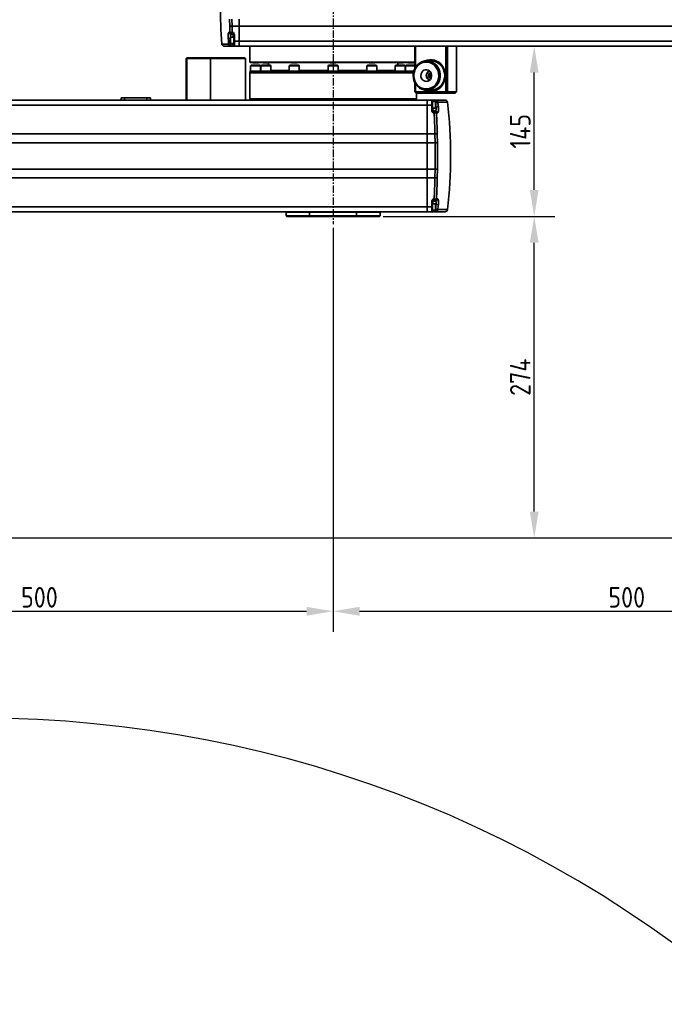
# Model space of a CAD drawing. Header units: millimetres. Extents: x 13873 to 18697, y 1443 to 6366.
# Tile 22 of 28: x 15867 to 16416, y 4264 to 5103. Entities that reach past the tile are written whole.
import ezdxf

# ---------------------------------------------------------------- set-up
doc = ezdxf.new("R2010")
doc.units = ezdxf.units.MM
doc.header["$PDSIZE"] = -1
doc.linetypes.add('CENTER', pattern=[10.16, 6.35, -1.27, 1.27, -1.27])
doc.styles.add('标准汉字', font='gbenor.shx', dxfattribs={"bigfont": 'gbcbig.shx'})
doc.dimstyles.new('ISO-25', dxfattribs={"dimscale": 5, "dimtxt": 3.5, "dimasz": 4.5, "dimexe": 3.5, "dimexo": 0.625, "dimtad": 1, "dimdec": 1, "dimdsep": 46, "dimtxsty": '标准汉字', "dimcen": 2.5, "dimclrd": 1, "dimclre": 1, "dimadec": 0, "dimazin": 0, "dimtfac": 1, "dimtdec": 1, "dimtmove": 1, "dimatfit": 3, "dimfxl": 1, "dimarcsym": 0})

# ---------------------------------------------------------------- blocks, each defined once
blk = doc.blocks.new('*D58')
at = {"color": 1, "lineweight": -2, "transparency": 16777216}
for p, q in [((16133.95, 4925.44), (16133.95, 4581.19)), ((15633.95, 4649.05), (15633.95, 4581.19)), ((15656.45, 4598.69), (16111.45, 4598.69))]:
    blk.add_line(p, q, dxfattribs=at)
at = {"color": 1, "transparency": 16777216}
for points in [[(15656.45, 4602.44), (15656.45, 4594.94), (15633.95, 4598.69)], [(16111.45, 4602.44), (16111.45, 4594.94), (16133.95, 4598.69)]]:
    blk.add_solid(points, dxfattribs=at)
at = {"layer": 'Defpoints', "color": 0, "transparency": 16777216}
for p in [(16133.95, 4928.57), (15633.95, 4652.17), (16133.95, 4598.69)]:
    blk.add_point(p, dxfattribs=at)
at = {"color": 0, "transparency": 16777216, "insert": (15883.95, 4610.57), "char_height": 17.5, "attachment_point": 5, "style": '标准汉字'}
blk.add_mtext('500', dxfattribs=at)
blk = doc.blocks.new('*D59')
at = {"color": 1, "lineweight": -2, "transparency": 16777216}
for p, q in [((16133.95, 4925.44), (16133.95, 4581.19)), ((16633.95, 4810.17), (16633.95, 4581.19)), ((16156.45, 4598.69), (16611.45, 4598.69))]:
    blk.add_line(p, q, dxfattribs=at)
at = {"color": 1, "transparency": 16777216}
for points in [[(16156.45, 4602.44), (16156.45, 4594.94), (16133.95, 4598.69)], [(16611.45, 4602.44), (16611.45, 4594.94), (16633.95, 4598.69)]]:
    blk.add_solid(points, dxfattribs=at)
at = {"layer": 'Defpoints', "color": 0, "transparency": 16777216}
for p in [(16133.95, 4928.57), (16633.95, 4813.29), (16633.95, 4598.69)]:
    blk.add_point(p, dxfattribs=at)
at = {"color": 0, "transparency": 16777216, "insert": (16383.95, 4610.57), "char_height": 17.5, "attachment_point": 5, "style": '标准汉字'}
blk.add_mtext('500', dxfattribs=at)
blk = doc.blocks.new('*D60')
at = {"color": 1, "lineweight": -2, "transparency": 16777216}
for p, q in [((16176.57, 4935.12), (16322.67, 4935.12)), ((16305.17, 4683.62), (16305.17, 4912.62)), ((15724.57, 4661.12), (16322.67, 4661.12))]:
    blk.add_line(p, q, dxfattribs=at)
at = {"color": 1, "transparency": 16777216}
for points in [[(16301.42, 4912.62), (16308.92, 4912.62), (16305.17, 4935.12)], [(16301.42, 4683.62), (16308.92, 4683.62), (16305.17, 4661.12)]]:
    blk.add_solid(points, dxfattribs=at)
at = {"layer": 'Defpoints', "color": 0, "transparency": 16777216}
for p in [(16173.45, 4935.12), (16305.17, 4935.12), (15721.45, 4661.12)]:
    blk.add_point(p, dxfattribs=at)
at = {"color": 0, "transparency": 16777216, "insert": (16293.3, 4798.12), "char_height": 17.5, "attachment_point": 5, "rotation": 90, "style": '标准汉字'}
blk.add_mtext('274', dxfattribs=at)
blk = doc.blocks.new('*D61')
at = {"color": 1, "lineweight": -2, "transparency": 16777216}
for p, q in [((16270.76, 5080.12), (16322.67, 5080.12)), ((16305.17, 4957.62), (16305.17, 5057.62)), ((16176.57, 4935.12), (16322.67, 4935.12))]:
    blk.add_line(p, q, dxfattribs=at)
at = {"color": 1, "transparency": 16777216}
for points in [[(16301.42, 5057.62), (16308.92, 5057.62), (16305.17, 5080.12)], [(16301.42, 4957.62), (16308.92, 4957.62), (16305.17, 4935.12)]]:
    blk.add_solid(points, dxfattribs=at)
at = {"layer": 'Defpoints', "color": 0, "transparency": 16777216}
for p in [(16267.63, 5080.12), (16305.17, 5080.12), (16173.45, 4935.12)]:
    blk.add_point(p, dxfattribs=at)
at = {"color": 0, "transparency": 16777216, "insert": (16293.3, 5007.62), "char_height": 17.5, "attachment_point": 5, "rotation": 90, "style": '标准汉字'}
blk.add_mtext('145', dxfattribs=at)
blk = doc.blocks.new('*D62')
at = {"color": 1, "lineweight": -2, "transparency": 16777216}
for p, q in [((16566.73, 5732.51), (15343.03, 5732.51)), ((15360.53, 4683.62), (15360.53, 5710.01)), ((15460.82, 4661.12), (15343.03, 4661.12))]:
    blk.add_line(p, q, dxfattribs=at)
at = {"color": 1, "transparency": 16777216}
for points in [[(15356.78, 5710.01), (15364.28, 5710.01), (15360.53, 5732.51)], [(15356.78, 4683.62), (15364.28, 4683.62), (15360.53, 4661.12)]]:
    blk.add_solid(points, dxfattribs=at)
at = {"layer": 'Defpoints', "color": 0, "transparency": 16777216}
for p in [(15360.53, 5732.51), (16569.86, 5732.51), (15463.95, 4661.12)]:
    blk.add_point(p, dxfattribs=at)
at = {"color": 0, "transparency": 16777216, "insert": (15348.66, 5196.81), "char_height": 17.5, "attachment_point": 5, "rotation": 90, "style": '标准汉字'}
blk.add_mtext('1071', dxfattribs=at)
blk = doc.blocks.new('*D73')
at = {"color": 1, "lineweight": -2, "transparency": 16777216}
for p, q in [((16631.61, 4816.62), (16711.33, 4816.62)), ((16693.83, 4794.12), (16693.83, 4683.62)), ((15714.57, 4661.12), (16711.33, 4661.12))]:
    blk.add_line(p, q, dxfattribs=at)
at = {"color": 1, "transparency": 16777216}
for points in [[(16690.08, 4794.12), (16697.58, 4794.12), (16693.83, 4816.62)], [(16690.08, 4683.62), (16697.58, 4683.62), (16693.83, 4661.12)]]:
    blk.add_solid(points, dxfattribs=at)
at = {"layer": 'Defpoints', "color": 0, "transparency": 16777216}
for p in [(16628.48, 4816.62), (15711.45, 4661.12), (16693.83, 4661.12)]:
    blk.add_point(p, dxfattribs=at)
at = {"color": 0, "transparency": 16777216, "insert": (16681.95, 4738.87), "char_height": 17.5, "attachment_point": 5, "rotation": 90, "style": '标准汉字'}
blk.add_mtext('155.5', dxfattribs=at)

msp = doc.modelspace()

# ---------------------------------------------------------------- linework, layer by layer
at = {"color": 4, "linetype": 'CENTER'}
msp.add_line((16133.95, 5154.54), (16133.95, 4928.57), dxfattribs=at)
at = {"linetype": 'Continuous', "lineweight": 35}
for p, q in [((16046.04, 5097.19), (16045.88, 5103.17)), ((16047.84, 5103.23), (16048, 5097.03)), ((16053.95, 5097.03), (16053.95, 5103.23)), ((16045.32, 5092.01), (16046.18, 5092.01)), ((16048, 5097.03), (16053.95, 5097.03)), ((16048.14, 5091.87), (16048.95, 5091.87)), ((16048.14, 5091.87), (16048.14, 5090.12)), ((16048.95, 5090.12), (16048.95, 5091.87)), ((16053.95, 5084.5), (16053.95, 5097.03)), ((16693.95, 5097.03), (16053.95, 5097.03)), ((16044.7, 5086.48), (16046.45, 5086.61)), ((16046.75, 5087.87), (16046.45, 5087.57)), ((16046.45, 5082.67), (16046.45, 5087.57)), ((16049.45, 5087.87), (16046.75, 5087.87)), ((16046.75, 5087.87), (16046.75, 5082.37)), ((16048.14, 5090.12), (16047.28, 5090.12)), ((16048.95, 5090.12), (16048.14, 5090.12)), ((16048.95, 5087.87), (16048.95, 5090.12)), ((16049.95, 5087.87), (16049.45, 5087.87)), ((16049.45, 5087.87), (16049.45, 5082.37)), ((16049.95, 5089.65), (16049.95, 5084.5)), ((16049.95, 5084.5), (16053.95, 5084.5)), ((16049.95, 5084.5), (16049.95, 5080.12)), ((16053.95, 5080.12), (16053.95, 5084.5)), ((16053.95, 5084.5), (16693.95, 5084.5)), ((16039.32, 5081.96), (16045.05, 5081.96)), ((16047.02, 5080.12), (16041.32, 5080.12)), ((16045.05, 5081.96), (16047.02, 5082.12)), ((16046.45, 5082.67), (16046.75, 5082.37)), ((16046.75, 5082.37), (16049.45, 5082.37)), ((16046.99, 5082.37), (16047.02, 5082.12)), ((16047.02, 5082.12), (16047.02, 5080.12)), ((16047.02, 5082.12), (16048.95, 5082.12)), ((16048.95, 5080.12), (16047.02, 5080.12)), ((16048.95, 5082.12), (16048.95, 5082.37)), ((16048.95, 5080.12), (16048.95, 5082.12)), ((16049.95, 5082.12), (16048.95, 5082.12)), ((16049.45, 5082.37), (16049.95, 5082.37)), ((16049.95, 5080.12), (16053.95, 5080.12)), ((16693.95, 5080.12), (16053.95, 5080.12)), ((16062.95, 5080.12), (16062.95, 5066.62)), ((16203.61, 5061.29), (16203.61, 5080.12)), ((16204.15, 5080.12), (16204.15, 5062.23)), ((16230.02, 5041.12), (16230.02, 5080.12)), ((16231.33, 5080.12), (16231.33, 5041.12)), ((16238.95, 5041.38), (16238.95, 5080.12)), ((16009.45, 5070.12), (16008.95, 5069.62)), ((16008.95, 5069.62), (16009.45, 5069.62)), ((16008.95, 5034.12), (16008.95, 5069.62)), ((16009.45, 5070.12), (16009.45, 5069.62)), ((16009.45, 5070.12), (16029.59, 5070.12)), ((16029.62, 5069.62), (16009.45, 5069.62)), ((16009.45, 5069.62), (16009.45, 5034.12)), ((16029.59, 5070.12), (16029.62, 5069.62)), ((16029.59, 5070.12), (16058.88, 5070.12)), ((16029.62, 5069.62), (16029.62, 5034.12)), ((16059.43, 5069.62), (16029.62, 5069.62)), ((16058.88, 5070.12), (16059.43, 5069.62)), ((16059.43, 5069.62), (16059.43, 5034.12)), ((16062.95, 5066.62), (16063.45, 5066.12)), ((16062.95, 5066.62), (16203.61, 5066.62)), ((16217.48, 5067.62), (16213.65, 5067.62)), ((16203.61, 5066.12), (16063.45, 5066.12)), ((16063.45, 5058.82), (16063.45, 5058.12)), ((16063.45, 5058.82), (16072.29, 5058.82)), ((16064.13, 5063.82), (16063.7, 5063.39)), ((16063.7, 5063.39), (16063.7, 5058.82)), ((16072.2, 5063.39), (16063.7, 5063.39)), ((16064.13, 5063.82), (16071.77, 5063.82)), ((16065.26, 5066.12), (16065.56, 5065.82)), ((16070.34, 5065.82), (16065.56, 5065.82)), ((16070.34, 5065.82), (16070.64, 5066.12)), ((16072.2, 5063.39), (16071.77, 5063.82)), ((16072.2, 5058.82), (16072.2, 5063.39)), ((16072.29, 5058.82), (16072.29, 5058.12)), ((16072.29, 5058.82), (16072.89, 5058.82)), ((16072.97, 5063.82), (16072.54, 5063.39)), ((16072.54, 5063.39), (16072.54, 5058.82)), ((16081.04, 5063.39), (16072.54, 5063.39)), ((16072.89, 5058.82), (16081.29, 5058.82)), ((16072.97, 5063.82), (16080.61, 5063.82)), ((16074.1, 5066.12), (16074.4, 5065.82)), ((16074.72, 5065.82), (16074.4, 5065.82)), ((16079.18, 5065.82), (16074.72, 5065.82)), ((16078.95, 5065.82), (16078.95, 5063.82)), ((16079.18, 5065.82), (16079.48, 5066.12)), ((16081.04, 5063.39), (16080.61, 5063.82)), ((16081.04, 5058.82), (16081.04, 5063.39)), ((16081.04, 5059.52), (16096.7, 5059.52)), ((16081.04, 5059.12), (16096.7, 5059.12)), ((16081.29, 5058.12), (16081.29, 5058.82)), ((16081.29, 5058.62), (16096.45, 5058.62)), ((16096.45, 5058.82), (16096.45, 5058.12)), ((16096.45, 5058.82), (16098.7, 5058.82)), ((16097.13, 5063.82), (16096.7, 5063.39)), ((16096.7, 5063.39), (16096.7, 5058.82)), ((16105.2, 5063.39), (16096.7, 5063.39)), ((16097.13, 5063.82), (16104.77, 5063.82)), ((16098.26, 5066.12), (16098.56, 5065.82)), ((16099.75, 5065.82), (16098.56, 5065.82)), ((16098.7, 5058.82), (16105.45, 5058.82)), ((16103.34, 5065.82), (16099.75, 5065.82)), ((16103.34, 5065.82), (16103.64, 5066.12)), ((16105.2, 5063.39), (16104.77, 5063.82)), ((16105.2, 5058.82), (16105.2, 5063.39)), ((16105.2, 5059.52), (16129.7, 5059.52)), ((16105.2, 5059.12), (16129.7, 5059.12)), ((16105.45, 5058.12), (16105.45, 5058.82)), ((16105.45, 5058.62), (16129.45, 5058.62)), ((16129.45, 5058.82), (16129.45, 5058.12)), ((16129.45, 5058.82), (16133.95, 5058.82)), ((16130.13, 5063.82), (16129.7, 5063.39)), ((16129.7, 5063.39), (16129.7, 5058.82)), ((16138.2, 5063.39), (16129.7, 5063.39)), ((16130.13, 5063.82), (16137.77, 5063.82)), ((16131.26, 5066.12), (16131.56, 5065.82)), ((16133.95, 5065.82), (16131.56, 5065.82)), ((16136.34, 5065.82), (16133.95, 5065.82)), ((16133.95, 5058.82), (16138.45, 5058.82)), ((16136.34, 5065.82), (16136.64, 5066.12)), ((16138.2, 5063.39), (16137.77, 5063.82)), ((16138.2, 5058.82), (16138.2, 5063.39)), ((16138.2, 5059.52), (16162.7, 5059.52)), ((16138.2, 5059.12), (16162.7, 5059.12)), ((16138.45, 5058.12), (16138.45, 5058.82)), ((16138.45, 5058.62), (16162.45, 5058.62)), ((16162.45, 5058.82), (16162.45, 5058.12)), ((16162.45, 5058.82), (16169.2, 5058.82)), ((16163.13, 5063.82), (16162.7, 5063.39)), ((16162.7, 5063.39), (16162.7, 5058.82)), ((16171.2, 5063.39), (16162.7, 5063.39)), ((16163.13, 5063.82), (16170.77, 5063.82)), ((16164.26, 5066.12), (16164.56, 5065.82)), ((16168.14, 5065.82), (16164.56, 5065.82)), ((16169.34, 5065.82), (16168.14, 5065.82)), ((16169.2, 5058.82), (16171.45, 5058.82)), ((16169.34, 5065.82), (16169.64, 5066.12)), ((16171.2, 5063.39), (16170.77, 5063.82)), ((16171.2, 5058.82), (16171.2, 5063.39)), ((16171.2, 5059.52), (16186.85, 5059.52)), ((16171.2, 5059.12), (16186.85, 5059.12)), ((16171.45, 5058.12), (16171.45, 5058.82)), ((16171.45, 5058.62), (16186.6, 5058.62)), ((16186.6, 5058.82), (16186.6, 5058.12)), ((16186.6, 5058.82), (16195, 5058.82)), ((16187.28, 5063.82), (16186.85, 5063.39)), ((16186.85, 5063.39), (16186.85, 5058.82)), ((16195.35, 5063.39), (16186.85, 5063.39)), ((16187.28, 5063.82), (16194.92, 5063.82)), ((16188.41, 5066.12), (16188.71, 5065.82)), ((16193.17, 5065.82), (16188.71, 5065.82)), ((16188.95, 5063.82), (16188.95, 5065.82)), ((16193.49, 5065.82), (16193.17, 5065.82)), ((16193.49, 5065.82), (16193.79, 5066.12)), ((16195.35, 5063.39), (16194.92, 5063.82)), ((16195, 5058.82), (16195.6, 5058.82)), ((16195.35, 5058.82), (16195.35, 5063.39)), ((16195.6, 5058.12), (16195.6, 5058.82)), ((16195.6, 5058.82), (16202.62, 5058.82)), ((16196.13, 5063.82), (16195.7, 5063.39)), ((16195.7, 5063.39), (16195.7, 5058.82)), ((16203.61, 5063.39), (16195.7, 5063.39)), ((16196.13, 5063.82), (16203.61, 5063.82)), ((16197.26, 5066.12), (16197.56, 5065.82)), ((16202.34, 5065.82), (16197.56, 5065.82)), ((16202.34, 5065.82), (16202.64, 5066.12)), ((16063.55, 5058.12), (16062.95, 5057.52)), ((16062.95, 5057.52), (16062.95, 5035.32)), ((16202.32, 5057.52), (16062.95, 5057.52)), ((16063.45, 5058.12), (16063.55, 5058.12)), ((16072.5, 5058.12), (16063.55, 5058.12)), ((16072.5, 5058.12), (16073.47, 5058.12)), ((16097.9, 5058.12), (16073.47, 5058.12)), ((16097.9, 5058.12), (16099.59, 5058.12)), ((16132.97, 5058.12), (16099.59, 5058.12)), ((16132.97, 5058.12), (16134.92, 5058.12)), ((16168.3, 5058.12), (16134.92, 5058.12)), ((16168.3, 5058.12), (16169.99, 5058.12)), ((16194.42, 5058.12), (16169.99, 5058.12)), ((16194.42, 5058.12), (16195.39, 5058.12)), ((16202.44, 5058.12), (16195.45, 5058.12)), ((16215.4, 5056.53), (16215.12, 5054.24)), ((16215.12, 5054.24), (16216.82, 5052.83)), ((16216.13, 5054.24), (16215.12, 5054.24)), ((16217.37, 5057.41), (16215.4, 5056.53)), ((16216.41, 5056.53), (16215.4, 5056.53)), ((16216.82, 5052.83), (16217.51, 5053.14)), ((16217.37, 5057.41), (16217.37, 5057.41)), ((16203.61, 5041.12), (16203.61, 5048.95)), ((16204.15, 5048.01), (16204.15, 5041.12)), ((16213.65, 5042.62), (16217.48, 5042.62)), ((15709.71, 5034.12), (16213.95, 5034.12)), ((15953.45, 5034.12), (15953.45, 5036.12)), ((15953.45, 5036.12), (15956.45, 5036.12)), ((15956.45, 5036.12), (15956.45, 5034.12)), ((15956.45, 5036.12), (15975.45, 5036.12)), ((15975.45, 5034.12), (15975.45, 5036.12)), ((15975.45, 5036.12), (15978.45, 5036.12)), ((15978.45, 5036.12), (15978.45, 5034.12)), ((16062.95, 5035.32), (16063.55, 5034.72)), ((16062.95, 5035.32), (16204.95, 5035.32)), ((16063.55, 5034.72), (16062.95, 5034.12)), ((16063.55, 5034.72), (16204.35, 5034.72)), ((16204.54, 5040.12), (16203.61, 5041.12)), ((16204.15, 5041.12), (16203.61, 5041.12)), ((16204.15, 5041.12), (16230.02, 5041.12)), ((16204.54, 5040.12), (16204.15, 5041.12)), ((16204.35, 5034.72), (16204.95, 5035.32)), ((16204.95, 5034.12), (16204.35, 5034.72)), ((16230.41, 5040.12), (16204.54, 5040.12)), ((16204.95, 5035.32), (16204.95, 5040.12)), ((16217.95, 5034.12), (16213.95, 5034.12)), ((16213.95, 5034.12), (16213.95, 5029.88)), ((16217.95, 5029.88), (16217.95, 5034.12)), ((16218.95, 5034.12), (16221.16, 5034.12)), ((16218.95, 5034.12), (16218.95, 5032.87)), ((16221.16, 5034.12), (16229.34, 5034.12)), ((16221.16, 5032.86), (16221.16, 5034.12)), ((16231.33, 5041.12), (16230.02, 5041.12)), ((16230.41, 5040.12), (16230.02, 5041.12)), ((16230.41, 5040.12), (16231.33, 5041.12)), ((16237.93, 5040.12), (16230.41, 5040.12)), ((16231.33, 5041.12), (16238.94, 5041.12)), ((16213.95, 5029.88), (15538.95, 5029.88)), ((16217.95, 5029.88), (16213.95, 5029.88)), ((16213.95, 5029.88), (16213.95, 5005.4)), ((16218.45, 5032.87), (16217.95, 5032.87)), ((16217.95, 5025.64), (16217.95, 5029.88)), ((16217.95, 5027.37), (16218.45, 5027.37)), ((16221.15, 5032.87), (16218.45, 5032.87)), ((16218.45, 5027.37), (16218.45, 5032.87)), ((16218.45, 5032.87), (16218.45, 5027.58)), ((16218.45, 5027.58), (16218.45, 5027.37)), ((16218.45, 5027.37), (16221.15, 5027.37)), ((16218.95, 5027.37), (16218.95, 5025.12)), ((16218.95, 5025.12), (16218.95, 5023.43)), ((16218.95, 5025.12), (16219.99, 5025.12)), ((16219.99, 5023.43), (16219.99, 5025.12)), ((16219.99, 5025.12), (16221.05, 5025.12)), ((16221.45, 5032.57), (16221.15, 5032.87)), ((16221.15, 5027.37), (16221.15, 5032.87)), ((16221.15, 5027.37), (16221.45, 5027.67)), ((16221.45, 5032.57), (16221.45, 5027.67)), ((16221.45, 5032.16), (16223.1, 5032.35)), ((16221.45, 5028.12), (16221.61, 5028.12)), ((16221.61, 5028.12), (16223.56, 5028.33)), ((16231.32, 5032.35), (16223.1, 5032.35)), ((16219.99, 5023.43), (16218.95, 5023.43)), ((16222.99, 5023.31), (16221.93, 5023.31)), ((15538.95, 5005.4), (16213.95, 5005.4)), ((16213.95, 5005.4), (16213.95, 4997.8)), ((16220.62, 5005.4), (16213.95, 5005.4)), ((16220.77, 4997.8), (16220.62, 5005.4)), ((16222.56, 5005.19), (16222.71, 4997.85)), ((16213.95, 4997.8), (15538.95, 4997.8)), ((16220.77, 4997.8), (16213.95, 4997.8)), ((16213.95, 4997.8), (16213.95, 4975.45)), ((16222.71, 4997.85), (16220.77, 4997.8)), ((15538.95, 4975.45), (16213.95, 4975.45)), ((16220.77, 4975.45), (16213.95, 4975.45)), ((16213.95, 4975.45), (16213.95, 4967.84)), ((16220.62, 4967.84), (16220.77, 4975.45)), ((16222.71, 4975.39), (16220.77, 4975.45)), ((16222.71, 4975.39), (16222.56, 4968.05)), ((16213.95, 4967.84), (15538.95, 4967.84)), ((16220.62, 4967.84), (16213.95, 4967.84)), ((16213.95, 4967.84), (16213.95, 4943.36)), ((16218.95, 4949.82), (16219.99, 4949.82)), ((16218.95, 4949.82), (16218.95, 4948.12)), ((16219.99, 4948.12), (16219.99, 4949.82)), ((16221.93, 4949.94), (16222.99, 4949.94)), ((15538.95, 4943.36), (16213.95, 4943.36)), ((16217.95, 4943.36), (16213.95, 4943.36)), ((16213.95, 4943.36), (16213.95, 4939.12)), ((16217.95, 4943.36), (16217.95, 4947.61)), ((16218.45, 4945.87), (16217.95, 4945.87)), ((16217.95, 4939.12), (16217.95, 4943.36)), ((16221.15, 4945.87), (16218.45, 4945.87)), ((16218.45, 4940.37), (16218.45, 4945.87)), ((16218.45, 4945.87), (16218.45, 4940.58)), ((16219.99, 4948.12), (16218.95, 4948.12)), ((16218.95, 4948.12), (16218.95, 4945.87)), ((16221.05, 4948.12), (16219.99, 4948.12)), ((16221.45, 4945.57), (16221.15, 4945.87)), ((16221.15, 4940.37), (16221.15, 4945.87)), ((16221.45, 4945.57), (16221.45, 4940.67)), ((16221.45, 4945.12), (16221.61, 4945.12)), ((16223.1, 4940.89), (16221.45, 4941.09)), ((16223.56, 4944.91), (16221.61, 4945.12)), ((16223.1, 4940.89), (16231.32, 4940.89)), ((16213.95, 4939.12), (15538.95, 4939.12)), ((16094.45, 4939.12), (16093.95, 4938.62)), ((16093.95, 4938.62), (16093.95, 4935.62)), ((16113.95, 4938.62), (16093.95, 4938.62)), ((16093.95, 4935.62), (16094.45, 4935.12)), ((16093.95, 4935.62), (16113.95, 4935.62)), ((16113.95, 4935.12), (16094.45, 4935.12)), ((16113.95, 4938.62), (16113.95, 4939.12)), ((16153.95, 4938.62), (16113.95, 4938.62)), ((16113.95, 4938.62), (16113.95, 4935.62)), ((16113.95, 4935.62), (16153.95, 4935.62)), ((16113.95, 4935.12), (16113.95, 4935.62)), ((16153.95, 4935.12), (16113.95, 4935.12)), ((16153.95, 4939.12), (16153.95, 4938.62)), ((16173.95, 4938.62), (16153.95, 4938.62)), ((16153.95, 4938.62), (16153.95, 4935.62)), ((16153.95, 4935.62), (16173.95, 4935.62)), ((16153.95, 4935.62), (16153.95, 4935.12)), ((16173.45, 4935.12), (16153.95, 4935.12)), ((16173.95, 4938.62), (16173.45, 4939.12)), ((16173.45, 4935.12), (16173.95, 4935.62)), ((16173.95, 4935.62), (16173.95, 4938.62)), ((16217.95, 4939.12), (16213.95, 4939.12)), ((16217.95, 4940.37), (16218.45, 4940.37)), ((16218.45, 4940.58), (16218.45, 4940.37)), ((16218.45, 4940.37), (16221.15, 4940.37)), ((16218.95, 4940.37), (16218.95, 4939.12)), ((16221.16, 4939.12), (16218.95, 4939.12)), ((16221.15, 4940.37), (16221.45, 4940.67)), ((16221.16, 4939.12), (16221.16, 4940.38)), ((16229.34, 4939.12), (16221.16, 4939.12))]:
    msp.add_line(p, q, dxfattribs=at)
at = {"linetype": 'Continuous', "lineweight": 35, "flags": 128}
for points in [[(16205.98, 5064.47), (16207.55, 5065.74), (16209.3, 5066.7), (16211.17, 5067.33), (16213.11, 5067.61), (16215.07, 5067.53), (16216.99, 5067.09), (16218.81, 5066.31), (16220.48, 5065.2), (16221.95, 5063.81), (16223.19, 5062.16), (16224.15, 5060.32), (16224.81, 5058.32), (16225.15, 5056.23), (16225.16, 5054.11), (16224.84, 5052.02), (16224.19, 5050.02), (16223.25, 5048.17), (16222.02, 5046.51), (16220.56, 5045.1), (16218.89, 5043.98), (16217.08, 5043.18), (16215.16, 5042.73), (16213.21, 5042.63), (16211.26, 5042.89), (16209.39, 5043.5), (16207.64, 5044.45), (16206.06, 5045.7), (16204.7, 5047.23), (16203.59, 5048.98), (16202.78, 5050.91), (16202.28, 5052.96), (16202.1, 5055.07), (16202.26, 5057.18), (16202.75, 5059.24), (16203.54, 5061.17), (16204.63, 5062.93), (16205.98, 5064.47)], [(16206.21, 5063.72), (16204.91, 5062.22), (16203.87, 5060.49), (16203.14, 5058.59), (16202.73, 5056.58), (16202.66, 5054.52), (16202.93, 5052.48), (16203.53, 5050.52), (16204.45, 5048.71), (16205.65, 5047.11), (16207.09, 5045.77), (16208.73, 5044.72), (16210.52, 5044.01), (16212.4, 5043.66), (16214.3, 5043.68), (16216.17, 5044.06), (16217.95, 5044.8), (16219.58, 5045.87), (16221, 5047.24), (16222.18, 5048.86), (16223.07, 5050.68), (16223.64, 5052.65), (16223.88, 5054.7), (16223.78, 5056.75), (16223.35, 5058.76), (16222.58, 5060.65), (16221.52, 5062.36), (16220.2, 5063.84), (16218.65, 5065.04), (16216.92, 5065.92), (16215.08, 5066.45), (16213.18, 5066.62), (16211.29, 5066.42), (16209.46, 5065.86), (16207.75, 5064.95), (16206.21, 5063.72)], [(16212.15, 5067.52), (16214.03, 5068.21), (16216.06, 5068.58), (16218.12, 5068.58), (16220.16, 5068.21), (16222.1, 5067.48), (16223.92, 5066.42), (16225.54, 5065.05), (16226.94, 5063.41), (16228.06, 5061.55), (16228.89, 5059.51), (16229.4, 5057.34), (16229.57, 5055.12), (16229.4, 5052.9), (16228.89, 5050.74), (16228.06, 5048.7), (16226.94, 5046.83), (16225.54, 5045.19), (16223.92, 5043.82), (16222.1, 5042.76), (16220.16, 5042.03), (16218.12, 5041.67), (16216.06, 5041.67), (16214.03, 5042.03), (16212.15, 5042.73)], [(16217.48, 5042.62), (16218.94, 5042.72), (16220.86, 5043.17), (16222.68, 5043.96), (16224.34, 5045.07), (16225.81, 5046.47), (16227.05, 5048.12), (16228, 5049.97), (16228.65, 5051.97), (16228.98, 5054.06), (16228.98, 5056.18), (16228.65, 5058.27), (16228, 5060.27), (16227.05, 5062.12), (16225.81, 5063.77), (16224.34, 5065.17), (16222.68, 5066.28), (16220.86, 5067.07), (16218.94, 5067.52), (16217.48, 5067.62)], [(16210.2, 5058.86), (16209.38, 5057.83), (16208.85, 5056.59), (16208.65, 5055.25), (16208.79, 5053.9), (16209.26, 5052.63), (16210.03, 5051.56), (16211.04, 5050.74), (16212.21, 5050.25), (16213.47, 5050.13), (16214.7, 5050.37), (16215.83, 5050.96), (16216.78, 5051.87), (16217.46, 5053.01), (16217.83, 5054.32), (16217.86, 5055.68), (16217.55, 5057), (16216.92, 5058.18), (16216.03, 5059.13), (16214.92, 5059.79), (16213.7, 5060.1), (16212.44, 5060.04), (16211.25, 5059.62), (16210.2, 5058.86)]]:
    msp.add_lwpolyline(points, dxfattribs=at)
at = {"linetype": 'Continuous', "lineweight": 35}
for centre, radius, start, end in [((16437.95, 5115.12), 400, 179.99979, 184.75612), ((16047.3, 5092.1), 1.98, 182.7959, 269.54816), ((16047.51, 5103.17), 6.15, 256.18581, 274.57023), ((16431.92, 5105.24), 385.97, 181.19543, 181.96545), ((16047.57, 5097.97), 6.13, 256.91261, 275.34839), ((16048.16, 5092.1), 1.98, 182.72926, 269.4888), ((16431.95, 5105.04), 384.04, 181.19543, 181.96545), ((16437.95, 5115.12), 394.29, 184.16591, 184.82514), ((16048.95, 5089.12), 1, 0, 90), ((16041.32, 5082.12), 2, 184.75612, 270), ((16047.03, 5082.1), 1.98, 184.30114, 269.628), ((16217.64, 5055.12), 4.35, 112.12551, 247.87449), ((16217.38, 5055.12), 3.87, 105.517, 254.483), ((16221.14, 5032.15), 1.97, 5.88798, 89.48556), ((16229.34, 5032.12), 2, 6.5645, 90), ((16218.95, 5026.12), 1, 180, 270), ((16219.97, 5023.15), 1.97, 4.43246, 89.32881), ((16221.02, 5023.15), 1.97, 4.51776, 89.39948), ((15833.95, 4986.62), 389.88, 6.11036, 6.32995), ((15833.95, 4986.62), 391.84, 6.11036, 6.70189), ((15833.95, 4986.62), 400, 0.00007, 6.5645), ((16220.64, 5018.14), 5.33, 75.92725, 96.95234), ((15842.87, 5001.25), 377.77, 0.63023, 3.36593), ((15842.91, 5001.01), 379.67, 0.63023, 3.36593), ((16221.02, 5000), 5.42, 73.39943, 94.18962), ((15833.95, 4986.62), 386.98, 358.34502, 1.65498), ((15833.95, 4986.62), 388.93, 358.34502, 1.65498), ((15833.95, 4986.62), 400, 353.4355, 0.00007), ((15842.87, 4972), 377.77, 356.63407, 359.36977), ((16221.02, 4973.24), 5.42, 265.81038, 286.60057), ((15842.91, 4972.23), 379.67, 356.63407, 359.36977), ((16220.64, 4955.1), 5.33, 263.04766, 284.07275), ((16219.97, 4950.09), 1.97, 270.67119, 355.56754), ((16221.02, 4950.09), 1.97, 270.60052, 355.48224), ((16218.95, 4947.12), 1, 90, 180), ((16221.14, 4941.1), 1.97, 270.51444, 354.11202), ((15833.95, 4986.62), 389.88, 353.67005, 353.88964), ((15833.95, 4986.62), 391.84, 353.29811, 353.88964), ((16229.34, 4941.12), 2, 270, 353.4355)]:
    msp.add_arc(centre, radius, start, end, dxfattribs=at)
at = {"color": 4}
msp.add_arc((15834.46, 3507.51), 1000, 225, 135, dxfattribs=at)
at = {"linetype": 'Continuous', "lineweight": 35}
for centre, major_axis, ratio, start_param, end_param in [((16133.95, 5291.83), (0, 298.48), 0.648287, 3.708964, 3.715168), ((16133.95, 5041.38), (105, 0), 0.8391, 6.28025, 6.283185)]:
    msp.add_ellipse(centre, major_axis=major_axis, ratio=ratio, start_param=start_param, end_param=end_param, dxfattribs=at)
for points, knots in [([(16044.7, 5086.48), (16044.66, 5087.09), (16044.59, 5088.31), (16044.65, 5089.94), (16044.81, 5091.19), (16045.04, 5091.9), (16045.24, 5091.97), (16045.32, 5092.01)], [0, 0, 0, 0, 0.209815, 0.419653, 0.62928, 0.841011, 1, 1, 1, 1]), ([(16048.95, 5091.87), (16048.95, 5091.87), (16048.99, 5091.8), (16049.33, 5091.33), (16049.83, 5090.63), (16049.92, 5089.89), (16049.95, 5089.65)], [0, 0, 0, 0, 0.003605, 0.09879, 0.716884, 1, 1, 1, 1]), ([(16047.28, 5090.12), (16047.2, 5090.1), (16047.01, 5090.05), (16046.77, 5089.61), (16046.62, 5088.81), (16046.56, 5088.12), (16046.59, 5087.73), (16046.59, 5087.72)], [0, 0, 0, 0, 0.201542, 0.467977, 0.72952, 0.990002, 1, 1, 1, 1]), ([(16049.95, 5080.12), (16049.92, 5080.12), (16049.83, 5080.12), (16049.33, 5080.12), (16048.99, 5080.12), (16048.95, 5080.12), (16048.95, 5080.12)], [0, 0, 0, 0, 0.283116, 0.90121, 0.996395, 1, 1, 1, 1]), ([(16216.41, 5056.53), (16216.4, 5056.12), (16216.37, 5055.35), (16216.21, 5054.59), (16216.13, 5054.24)], [0, 0, 0, 0, 0.534671, 1, 1, 1, 1]), ([(16216.13, 5054.24), (16216.47, 5053.99), (16216.97, 5053.62), (16217.36, 5053.26), (16217.48, 5053.14)], [0, 0, 0, 0, 0.686371, 1, 1, 1, 1]), ([(16217.52, 5057), (16217.42, 5056.96), (16217.09, 5056.8), (16216.69, 5056.64), (16216.41, 5056.53)], [0, 0, 0, 0, 0.283276, 1, 1, 1, 1]), ([(16217.95, 5034.12), (16217.97, 5034.12), (16218.06, 5034.12), (16218.56, 5034.12), (16218.9, 5034.12), (16218.94, 5034.12), (16218.95, 5034.12)], [0, 0, 0, 0, 0.283116, 0.90121, 0.996395, 1, 1, 1, 1]), ([(16218.95, 5023.43), (16218.94, 5023.43), (16218.9, 5023.49), (16218.56, 5023.97), (16218.06, 5024.67), (16217.97, 5025.4), (16217.95, 5025.64)], [0, 0, 0, 0, 0.0036049, 0.0987897, 0.7168836, 1, 1, 1, 1]), ([(16221.05, 5025.12), (16221.14, 5025.14), (16221.34, 5025.18), (16221.58, 5025.57), (16221.73, 5026.25), (16221.75, 5027.14), (16221.65, 5027.79), (16221.61, 5028.12)], [0, 0, 0, 0, 0.170803, 0.381952, 0.587961, 0.793578, 1, 1, 1, 1]), ([(16223.56, 5028.33), (16223.6, 5027.78), (16223.7, 5026.68), (16223.67, 5025.2), (16223.53, 5024.07), (16223.29, 5023.41), (16223.08, 5023.34), (16222.99, 5023.31)], [0, 0, 0, 0, 0.208112, 0.416287, 0.623477, 0.832884, 1, 1, 1, 1]), ([(16217.95, 4947.61), (16217.97, 4947.84), (16218.06, 4948.58), (16218.56, 4949.27), (16218.9, 4949.75), (16218.94, 4949.82), (16218.95, 4949.82)], [0, 0, 0, 0, 0.283116, 0.90121, 0.996395, 1, 1, 1, 1]), ([(16222.99, 4949.94), (16223.11, 4949.88), (16223.35, 4949.77), (16223.58, 4948.9), (16223.69, 4947.62), (16223.68, 4946.21), (16223.59, 4945.29), (16223.56, 4944.91)], [0, 0, 0, 0, 0.217729, 0.435644, 0.648979, 0.857556, 1, 1, 1, 1]), ([(16221.61, 4945.12), (16221.64, 4945.35), (16221.73, 4945.89), (16221.75, 4946.74), (16221.63, 4947.51), (16221.4, 4948.02), (16221.16, 4948.09), (16221.05, 4948.12)], [0, 0, 0, 0, 0.141509, 0.3475487, 0.5590208, 0.7778511, 1, 1, 1, 1]), ([(16218.95, 4939.12), (16218.94, 4939.12), (16218.9, 4939.12), (16218.56, 4939.12), (16218.06, 4939.12), (16217.97, 4939.12), (16217.95, 4939.12)], [0, 0, 0, 0, 0.003605, 0.09879, 0.716884, 1, 1, 1, 1])]:
    msp.add_open_spline(points, degree=3, knots=knots, dxfattribs=at)

# ---------------------------------------------------------------- dimensions: what is measured, and where the dimension line sits
dim = msp.add_linear_dim(base=(15360.53, 5732.51), p1=(15463.95, 4661.12), p2=(16569.86, 5732.51), angle=90, dimstyle='ISO-25', override={"dimdec": 0})
dim.commit()
dim.dimension.update_dxf_attribs({"geometry": '*D62', "text_midpoint": (15348.66, 5196.81)})
for base, p1, p2, picture, middle in [((16305.17, 5080.12), (16173.45, 4935.12), (16267.63, 5080.12), '*D61', (16293.3, 5007.62)), ((16305.17, 4935.12), (15721.45, 4661.12), (16173.45, 4935.12), '*D60', (16293.3, 4798.12)), ((16693.83, 4661.12), (16628.48, 4816.62), (15711.45, 4661.12), '*D73', (16681.95, 4738.87))]:
    dim = msp.add_linear_dim(base=base, p1=p1, p2=p2, angle=90, dimstyle='ISO-25')
    dim.commit()
    dim.dimension.update_dxf_attribs({"geometry": picture, "text_midpoint": middle})
for base, p1, p2, picture, middle in [((16133.95, 4598.69), (15633.95, 4652.17), (16133.95, 4928.57), '*D58', (15883.95, 4610.57)), ((16633.95, 4598.69), (16133.95, 4928.57), (16633.95, 4813.29), '*D59', (16383.95, 4610.57))]:
    dim = msp.add_linear_dim(base=base, p1=p1, p2=p2, dimstyle='ISO-25')
    dim.commit()
    dim.dimension.update_dxf_attribs({"geometry": picture, "text_midpoint": middle})

doc.saveas('drawing.dxf')
